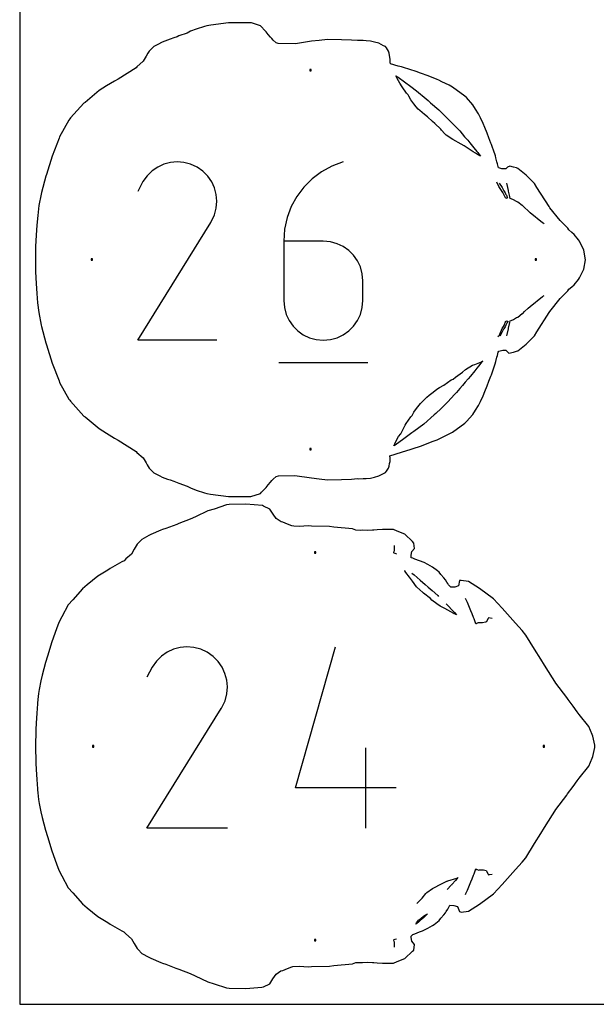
# Model space of a CAD drawing. Extents: x 0 to 90, y 0 to 90.
# Tile 1 of 8: x 0 to 24.2, y 0 to 41.2. Entities that reach past the tile are written whole.
import ezdxf

# ---------------------------------------------------------------- set-up
doc = ezdxf.new("R2010")
doc.units = 0

msp = doc.modelspace()

# ---------------------------------------------------------------- linework, layer by layer
at = {"layer": 'annotation', "color": 1}
for p, q in [((5.781093, 35.050284), (5.545548, 34.887859)), ((6.038549, 35.168945), (5.781093, 35.050284)), ((6.311611, 35.242203), (6.038549, 35.168945)), ((6.593973, 35.26842), (6.311611, 35.242203)), ((6.87933, 35.245959), (6.593973, 35.26842)), ((7.161376, 35.17318), (6.87933, 35.245959)), ((7.433806, 35.048446), (7.161376, 35.17318)), ((7.677465, 34.875424), (7.433806, 35.048446)), ((7.433806, 35.048446), (7.433806, 35.048446)), ((13.076007, 35.090493), (12.640099, 34.850511)), ((13.551043, 35.268603), (13.076007, 35.090493)), ((13.551043, 35.268603), (13.551043, 35.268603)), ((5.33822, 34.683307), (5.165414, 34.438266)), ((5.545548, 34.887859), (5.33822, 34.683307)), ((7.881191, 34.6678), (7.677465, 34.875424)), ((8.043171, 34.431935), (7.881191, 34.6678)), ((12.640099, 34.850511), (12.247794, 34.55467)), ((5.165414, 34.438266), (4.94766, 34.020552)), ((8.161595, 34.174194), (8.043171, 34.431935)), ((12.247794, 34.55467), (11.903567, 34.208982)), ((20.076557, 34.240203), (19.985003, 34.413057)), ((20.078512, 34.236258), (20.076557, 34.240203)), ((20.236094, 33.983026), (20.078512, 34.236258)), ((20.085144, 34.381515), (20.213069, 34.187247)), ((20.415207, 34.316177), (20.405119, 34.367948)), ((20.474333, 34.071005), (20.415207, 34.316177)), ((8.234651, 33.900939), (8.161595, 34.174194)), ((8.260527, 33.618534), (8.234651, 33.900939)), ((11.611893, 33.81946), (11.377245, 33.392117)), ((11.903567, 34.208982), (11.611893, 33.81946)), ((20.213069, 34.187247), (20.272045, 34.081421)), ((20.284507, 33.901166), (20.236094, 33.983026)), ((20.272045, 34.081421), (20.28768, 34.051724)), ((20.359371, 33.73693), (20.284507, 33.901166)), ((20.28768, 34.051724), (20.332621, 33.969061)), ((20.332621, 33.969061), (20.356688, 33.925087)), ((20.356688, 33.925087), (20.371742, 33.898339)), ((20.371742, 33.898339), (20.386715, 33.868142)), ((20.386715, 33.868142), (20.409581, 33.823691)), ((20.409581, 33.823691), (20.425306, 33.792878)), ((20.477291, 34.059485), (20.474333, 34.071005)), ((20.481836, 34.040867), (20.477291, 34.059485)), ((20.533728, 33.812751), (20.481836, 34.040867)), ((20.537546, 33.796378), (20.533728, 33.812751)), ((8.237412, 33.333343), (8.260527, 33.618534)), ((11.377245, 33.392117), (11.2041, 32.932964)), ((20.396322, 33.748634), (20.359371, 33.73693)), ((20.40276, 33.751154), (20.396322, 33.748634)), ((20.40958, 33.752119), (20.40276, 33.751154)), ((20.42425, 33.754335), (20.40958, 33.752119)), ((20.436024, 33.756879), (20.42425, 33.754335)), ((20.425306, 33.792878), (20.443963, 33.756729)), ((20.443963, 33.756729), (20.436024, 33.756879)), ((20.55028, 33.737713), (20.537546, 33.796378)), ((20.586096, 33.723508), (20.55028, 33.737713)), ((20.681776, 33.682092), (20.586096, 33.723508)), ((20.811121, 33.605004), (20.681776, 33.682092)), ((20.869529, 33.580107), (20.811121, 33.605004)), ((21.052878, 33.433611), (20.869529, 33.580107)), ((21.071433, 33.427934), (21.052878, 33.433611)), ((21.145801, 33.349785), (21.071433, 33.427934)), ((8.036962, 32.780054), (8.163494, 33.051729)), ((8.163494, 33.051729), (8.237412, 33.333343)), ((21.298083, 33.21124), (21.145801, 33.349785)), ((21.385831, 33.133101), (21.298083, 33.21124)), ((21.898811, 32.720179), (21.385831, 33.133101)), ((4.942977, 27.801207), (8.00746, 32.73463)), ((8.00746, 32.73463), (8.011123, 32.739164)), ((8.00746, 32.73463), (8.00746, 32.73463)), ((8.011123, 32.739164), (8.014637, 32.743735)), ((8.014637, 32.743735), (8.018022, 32.748384)), ((8.018022, 32.748384), (8.021304, 32.753149)), ((8.021304, 32.753149), (8.024505, 32.758067)), ((8.024505, 32.758067), (8.027648, 32.763179)), ((8.027648, 32.763179), (8.030757, 32.768521)), ((8.030757, 32.768521), (8.033854, 32.774134)), ((8.033854, 32.774134), (8.036962, 32.780054)), ((8.036962, 32.780054), (8.036962, 32.780054)), ((11.2041, 32.932964), (11.096931, 32.448015)), ((21.924031, 32.705248), (21.898811, 32.720179)), ((21.936764, 32.697897), (21.924031, 32.705248)), ((21.972956, 32.677841), (21.936764, 32.697897)), ((11.096931, 32.448015), (11.060214, 31.943283)), ((11.060214, 31.943283), (11.060214, 29.461352)), ((12.718425, 31.943283), (11.060214, 31.943283)), ((13.016658, 31.916668), (12.718425, 31.943283)), ((13.297285, 31.83991), (13.016658, 31.916668)), ((13.555639, 31.717637), (13.297285, 31.83991)), ((13.787051, 31.554478), (13.555639, 31.717637)), ((13.986855, 31.355063), (13.787051, 31.554478)), ((14.150383, 31.12402), (13.986855, 31.355063)), ((14.272967, 30.865978), (14.150383, 31.12402)), ((14.349941, 30.585566), (14.272967, 30.865978)), ((14.376636, 30.287413), (14.349941, 30.585566)), ((14.376636, 29.461352), (14.376636, 30.287413)), ((14.376636, 30.287413), (14.376636, 30.287413)), ((11.060214, 29.461352), (11.060214, 29.461352)), ((11.060214, 29.461352), (11.086986, 29.163054)), ((14.349941, 29.163054), (14.376636, 29.461352)), ((21.385854, 29.216524), (21.899151, 29.629713)), ((21.899151, 29.629713), (21.924033, 29.644426)), ((21.924033, 29.644426), (21.936603, 29.651702)), ((21.936603, 29.651702), (21.973028, 29.671882)), ((11.086986, 29.163054), (11.164152, 28.882255)), ((11.164152, 28.882255), (11.286987, 28.623652)), ((14.150383, 28.623652), (14.272967, 28.882255)), ((14.272967, 28.882255), (14.349941, 29.163054)), ((20.869689, 28.76962), (21.053084, 28.916171)), ((21.053084, 28.916171), (21.071595, 28.921843)), ((21.071595, 28.921843), (21.145874, 28.999888)), ((21.145874, 28.999888), (21.298171, 29.138446)), ((21.298171, 29.138446), (21.385854, 29.216524)), ((11.286987, 28.623652), (11.450765, 28.391944)), ((13.986855, 28.391944), (14.150383, 28.623652)), ((20.288619, 28.422281), (20.359191, 28.612489)), ((20.359191, 28.612489), (20.404122, 28.598757)), ((20.393297, 28.487747), (20.36728, 28.434741)), ((20.422227, 28.544911), (20.393297, 28.487747)), ((20.404122, 28.598757), (20.430053, 28.593271)), ((20.444448, 28.578658), (20.422227, 28.544911)), ((20.430053, 28.593271), (20.434607, 28.593923)), ((20.434607, 28.593923), (20.446318, 28.594027)), ((20.448937, 28.589777), (20.444448, 28.578658)), ((20.446318, 28.594027), (20.448937, 28.589777)), ((20.481909, 28.308977), (20.533906, 28.537676)), ((20.533906, 28.537676), (20.537646, 28.553385)), ((20.537646, 28.553385), (20.549879, 28.612662)), ((20.549879, 28.612662), (20.585227, 28.628273)), ((20.585227, 28.628273), (20.6819, 28.66757)), ((20.6819, 28.66757), (20.811286, 28.744749)), ((20.811286, 28.744749), (20.869689, 28.76962)), ((11.450765, 28.391944), (11.650762, 28.191829)), ((11.650762, 28.191829), (11.882252, 28.028006)), ((13.555639, 28.028006), (13.787051, 28.191829)), ((13.787051, 28.191829), (13.986855, 28.391944)), ((20.096046, 28.011771), (20.110989, 28.048256)), ((20.202757, 28.126183), (20.109461, 27.971662)), ((20.110989, 28.048256), (20.21651, 28.291024)), ((20.274415, 28.25802), (20.202757, 28.126183)), ((20.21651, 28.291024), (20.288619, 28.422281)), ((20.282066, 28.273535), (20.274415, 28.25802)), ((20.333517, 28.36741), (20.282066, 28.273535)), ((20.338868, 28.377445), (20.333517, 28.36741)), ((20.346498, 28.392817), (20.338868, 28.377445)), ((20.36728, 28.434741), (20.346498, 28.392817)), ((20.404677, 27.979339), (20.415258, 28.03354)), ((20.415258, 28.03354), (20.474386, 28.278697)), ((20.474386, 28.278697), (20.477318, 28.290299)), ((20.477318, 28.290299), (20.481909, 28.308977)), ((8.259399, 27.801207), (4.942977, 27.801207)), ((11.882252, 28.028006), (12.140509, 27.905172)), ((12.140509, 27.905172), (12.420808, 27.828027)), ((12.420808, 27.828027), (12.718425, 27.801267)), ((12.718425, 27.801267), (13.016658, 27.828027)), ((12.718425, 27.801267), (12.718425, 27.801267)), ((13.016658, 27.828027), (13.297285, 27.905172)), ((13.297285, 27.905172), (13.555639, 28.028006)), ((20.03313, 27.951136), (20.096046, 28.011771)), ((10.852528, 26.86785), (14.586195, 26.86785)), ((15.673015, 18.9159), (15.693483, 18.974271)), ((15.693483, 18.974271), (15.698322, 18.989722)), ((15.698322, 18.989722), (15.698597, 19.014458)), ((15.698597, 19.014458), (15.702714, 19.107776)), ((15.702714, 19.107776), (15.699438, 19.205931)), ((15.659388, 18.89339), (15.659437, 18.893523)), ((15.734674, 18.869656), (15.659388, 18.89339)), ((15.659437, 18.893523), (15.671808, 18.913329)), ((15.671808, 18.913329), (15.673015, 18.9159)), ((15.804214, 18.84778), (15.734674, 18.869656)), ((16.128629, 18.147887), (16.125472, 18.152287)), ((16.174449, 18.081423), (16.128629, 18.147887)), ((16.336472, 17.875585), (16.174449, 18.081423)), ((16.45169, 17.718589), (16.336472, 17.875585)), ((16.433822, 18.04342), (16.520262, 17.974149)), ((16.520262, 17.974149), (16.771378, 17.758892)), ((16.771378, 17.758892), (16.979372, 17.57799)), ((16.621797, 17.480418), (16.45169, 17.718589)), ((16.635908, 17.463469), (16.621797, 17.480418)), ((16.885291, 17.241695), (16.635908, 17.463469)), ((16.979372, 17.57799), (17.113859, 17.464899)), ((17.113859, 17.464899), (17.275023, 17.317496)), ((17.275023, 17.317496), (17.510671, 17.113771)), ((16.914656, 17.217809), (16.885291, 17.241695)), ((17.203281, 16.984473), (16.914656, 17.217809)), ((17.26313, 16.922324), (17.203281, 16.984473)), ((17.477822, 16.764835), (17.26313, 16.922324)), ((17.510671, 17.113771), (17.548472, 17.07564)), ((18.763616, 16.818249), (18.680548, 16.994207)), ((17.615576, 16.670015), (17.477822, 16.764835)), ((17.81287, 16.569728), (17.615576, 16.670015)), ((18.188231, 16.353949), (17.81287, 16.569728)), ((17.861169, 16.767255), (17.861361, 16.767069)), ((17.861361, 16.767069), (17.86541, 16.763821)), ((17.86541, 16.763821), (17.902037, 16.728011)), ((17.902037, 16.728011), (17.905491, 16.724308)), ((17.905491, 16.724308), (17.944838, 16.682506)), ((17.944838, 16.682506), (18.112578, 16.505994)), ((18.112578, 16.505994), (18.208502, 16.397912)), ((18.848995, 16.613323), (18.763616, 16.818249)), ((18.904465, 16.474862), (18.848995, 16.613323)), ((18.197719, 16.350532), (18.188231, 16.353949)), ((18.220175, 16.341397), (18.197719, 16.350532)), ((18.208502, 16.397912), (18.213058, 16.397302)), ((18.213058, 16.397302), (18.304312, 16.30353)), ((18.222213, 16.341705), (18.220175, 16.341397)), ((18.304312, 16.30353), (18.222213, 16.341705)), ((18.954116, 16.348664), (18.904465, 16.474862)), ((19.012335, 16.193413), (18.954116, 16.348664)), ((19.024008, 16.162452), (19.012335, 16.193413)), ((19.031848, 16.141121), (19.024008, 16.162452)), ((19.109841, 15.927919), (19.031848, 16.141121)), ((19.630108, 16.152961), (19.547305, 15.997841)), ((19.641992, 16.172415), (19.630108, 16.152961)), ((19.795468, 16.147974), (19.641992, 16.172415)), ((19.116074, 15.932234), (19.109841, 15.927919)), ((19.130759, 15.937282), (19.116074, 15.932234)), ((19.170124, 15.956872), (19.130759, 15.937282)), ((19.172083, 15.956343), (19.170124, 15.956872)), ((19.202304, 15.966185), (19.172083, 15.956343)), ((19.210582, 15.971493), (19.202304, 15.966185)), ((19.211497, 15.972341), (19.210582, 15.971493)), ((19.212853, 15.973419), (19.211497, 15.972341)), ((19.322833, 15.967701), (19.212853, 15.973419)), ((19.328865, 15.966972), (19.322833, 15.967701)), ((19.350661, 15.969814), (19.328865, 15.966972)), ((19.387493, 15.963735), (19.350661, 15.969814)), ((19.506615, 15.993588), (19.387493, 15.963735)), ((19.547305, 15.997841), (19.506615, 15.993588)), ((6.441307, 14.861285), (6.179439, 14.740591)), ((6.719049, 14.935799), (6.441307, 14.861285)), ((7.00625, 14.962465), (6.719049, 14.935799)), ((7.296497, 14.939619), (7.00625, 14.962465)), ((7.583377, 14.865593), (7.296497, 14.939619)), ((7.860476, 14.738721), (7.583377, 14.865593)), ((11.549034, 9.055874), (13.233282, 14.962651)), ((5.939857, 14.575382), (5.728976, 14.367324)), ((6.179439, 14.740591), (5.939857, 14.575382)), ((8.108311, 14.562734), (7.860476, 14.738721)), ((7.860476, 14.738721), (7.860476, 14.738721)), ((8.315528, 14.351551), (8.108311, 14.562734)), ((5.553208, 14.118083), (5.331722, 13.693211)), ((5.728976, 14.367324), (5.553208, 14.118083)), ((8.480285, 14.111644), (8.315528, 14.351551)), ((8.600738, 13.849486), (8.480285, 14.111644)), ((8.675046, 13.571548), (8.600738, 13.849486)), ((8.701365, 13.284303), (8.675046, 13.571548)), ((8.677854, 12.994225), (8.701365, 13.284303)), ((8.60267, 12.707784), (8.677854, 12.994225)), ((5.326959, 7.367277), (8.443961, 12.385251)), ((8.443961, 12.385251), (8.447688, 12.389862)), ((8.443961, 12.385251), (8.443961, 12.385251)), ((8.447688, 12.389862), (8.451261, 12.394512)), ((8.451261, 12.394512), (8.454705, 12.39924)), ((8.454705, 12.39924), (8.458043, 12.404087)), ((8.458043, 12.404087), (8.461299, 12.409089)), ((8.461299, 12.409089), (8.464496, 12.414288)), ((8.464496, 12.414288), (8.467658, 12.419723)), ((8.467658, 12.419723), (8.470807, 12.425431)), ((8.470807, 12.425431), (8.473969, 12.431453)), ((8.473969, 12.431453), (8.60267, 12.707784)), ((8.473969, 12.431453), (8.473969, 12.431453)), ((14.502184, 7.367339), (14.502184, 10.740598)), ((15.766323, 9.055874), (11.549034, 9.055874)), ((8.700219, 7.367277), (5.326959, 7.367277)), ((18.954194, 5.24898), (19.012051, 5.403344)), ((19.012051, 5.403344), (19.023968, 5.435212)), ((19.023968, 5.435212), (19.031826, 5.456645)), ((19.031826, 5.456645), (19.109946, 5.669525)), ((19.109946, 5.669525), (19.116147, 5.665371)), ((19.116147, 5.665371), (19.130131, 5.64986)), ((19.130131, 5.64986), (19.141643, 5.648385)), ((19.141643, 5.648385), (19.16001, 5.646697)), ((19.16001, 5.646697), (19.230498, 5.62215)), ((19.230498, 5.62215), (19.261664, 5.627136)), ((19.261664, 5.627136), (19.387206, 5.633736)), ((19.387206, 5.633736), (19.427096, 5.62956)), ((19.427096, 5.62956), (19.547128, 5.599681)), ((19.547128, 5.599681), (19.629937, 5.444507)), ((19.629937, 5.444507), (19.64183, 5.425037)), ((19.64183, 5.425037), (19.685253, 5.434175)), ((19.685253, 5.434175), (19.798987, 5.453391)), ((17.379104, 4.893005), (17.61531, 5.022126)), ((17.61531, 5.022126), (17.891783, 5.151485)), ((17.891783, 5.151485), (17.913044, 5.158677)), ((18.075025, 4.985533), (17.90677, 4.810816)), ((17.913044, 5.158677), (17.93615, 5.169805)), ((17.93615, 5.169805), (18.306362, 5.281864)), ((18.08121, 4.992084), (18.075025, 4.985533)), ((18.083058, 4.993872), (18.08121, 4.992084)), ((18.106191, 5.020656), (18.083058, 4.993872)), ((18.252513, 5.188483), (18.106191, 5.020656)), ((18.319759, 5.260337), (18.252513, 5.188483)), ((18.306362, 5.281864), (18.370589, 5.31453)), ((18.370589, 5.31453), (18.319759, 5.260337)), ((18.793173, 4.848326), (18.849246, 4.984627)), ((18.849246, 4.984627), (18.904513, 5.122611)), ((18.904513, 5.122611), (18.954194, 5.24898)), ((16.854884, 4.441202), (17.011056, 4.642369)), ((17.011056, 4.642369), (17.058209, 4.678099)), ((17.058209, 4.678099), (17.299545, 4.850637)), ((17.299545, 4.850637), (17.379104, 4.893005)), ((18.681081, 4.6032), (18.694686, 4.634323)), ((18.694686, 4.634323), (18.76357, 4.779105)), ((18.76357, 4.779105), (18.793173, 4.848326)), ((16.638909, 4.223118), (16.854884, 4.441202)), ((15.659923, 2.704453), (15.73476, 2.728023)), ((15.660094, 2.704199), (15.659923, 2.704453)), ((15.665549, 2.695433), (15.660094, 2.704199)), ((15.671879, 2.684789), (15.665549, 2.695433)), ((15.672695, 2.682164), (15.671879, 2.684789)), ((15.693311, 2.623651), (15.672695, 2.682164)), ((15.698266, 2.608076), (15.693311, 2.623651)), ((15.702408, 2.516719), (15.698266, 2.608076)), ((15.699434, 2.391498), (15.702743, 2.489923)), ((15.702743, 2.489923), (15.702408, 2.516719)), ((15.73476, 2.728023), (15.783746, 2.743416))]:
    msp.add_line(p, q, dxfattribs=at)
at = {"layer": 'boundary', "color": 5}
for p, q in [((7.399531, 40.8206), (7.159938, 40.730857)), ((7.739763, 40.934626), (7.399531, 40.8206)), ((7.838052, 40.963446), (7.739763, 40.934626)), ((8.000689, 40.991021), (7.838052, 40.963446)), ((8.749457, 41.087855), (8.000689, 40.991021)), ((9.600594, 41.093474), (8.749457, 41.087855)), ((9.706194, 41.08664), (9.600594, 41.093474)), ((10.089325, 40.967476), (9.706194, 41.08664)), ((10.135427, 40.916944), (10.089325, 40.967476)), ((10.249539, 40.785453), (10.135427, 40.916944)), ((6.301229, 40.397193), (6.187544, 40.361217)), ((6.454435, 40.456557), (6.301229, 40.397193)), ((6.593288, 40.505989), (6.454435, 40.456557)), ((6.668269, 40.536824), (6.593288, 40.505989)), ((7.00961, 40.657624), (6.668269, 40.536824)), ((7.159938, 40.730857), (7.00961, 40.657624)), ((10.319301, 40.709457), (10.249539, 40.785453)), ((10.412265, 40.603086), (10.319301, 40.709457)), ((10.509722, 40.492162), (10.412265, 40.603086)), ((10.56082, 40.427288), (10.509722, 40.492162)), ((10.624076, 40.362747), (10.56082, 40.427288)), ((5.533032, 40.005809), (5.420938, 39.89944)), ((5.623008, 40.101926), (5.533032, 40.005809)), ((5.780454, 40.178463), (5.623008, 40.101926)), ((5.973367, 40.279267), (5.780454, 40.178463)), ((6.187544, 40.361217), (5.973367, 40.279267)), ((10.742708, 40.255435), (10.624076, 40.362747)), ((10.835088, 40.225487), (10.742708, 40.255435)), ((11.549573, 40.210631), (10.835088, 40.225487)), ((12.227126, 40.312122), (11.549573, 40.210631)), ((12.547614, 40.351787), (12.227126, 40.312122)), ((12.900074, 40.387442), (12.547614, 40.351787)), ((13.481904, 40.376546), (12.900074, 40.387442)), ((13.906276, 40.361187), (13.481904, 40.376546)), ((14.150293, 40.344315), (13.906276, 40.361187)), ((14.20441, 40.346802), (14.150293, 40.344315)), ((14.382439, 40.342111), (14.20441, 40.346802)), ((14.517207, 40.336117), (14.382439, 40.342111)), ((14.69852, 40.318726), (14.517207, 40.336117)), ((14.862724, 40.279923), (14.69852, 40.318726)), ((15.047392, 40.233039), (14.862724, 40.279923)), ((15.235358, 40.127305), (15.047392, 40.233039)), ((15.323191, 40.089488), (15.235358, 40.127305)), ((15.36964, 40.034741), (15.323191, 40.089488)), ((15.450688, 39.902475), (15.36964, 40.034741)), ((5.254434, 39.619699), (5.166442, 39.476737)), ((5.295451, 39.687258), (5.254434, 39.619699)), ((5.373796, 39.814623), (5.295451, 39.687258)), ((5.420938, 39.89944), (5.373796, 39.814623)), ((15.475843, 39.82099), (15.450688, 39.902475)), ((15.498915, 39.714188), (15.475843, 39.82099)), ((15.507667, 39.643534), (15.498915, 39.714188)), ((15.522617, 39.558547), (15.507667, 39.643534)), ((4.872867, 39.205458), (4.123013, 38.727233)), ((4.908267, 39.244269), (4.872867, 39.205458)), ((5.166442, 39.476737), (4.908267, 39.244269)), ((15.52191, 39.439967), (15.522617, 39.558547)), ((15.540113, 39.366968), (15.52191, 39.439967)), ((15.85632, 39.276765), (15.540113, 39.366968)), ((15.991662, 39.238157), (15.85632, 39.276765)), ((16.081289, 39.211981), (15.991662, 39.238157)), ((16.604479, 39.043156), (16.081289, 39.211981)), ((16.795042, 38.979589), (16.604479, 39.043156)), ((17.108742, 38.861487), (16.795042, 38.979589)), ((17.490944, 38.712784), (17.108742, 38.861487)), ((3.643747, 38.442275), (3.325447, 38.24713)), ((3.971812, 38.648856), (3.643747, 38.442275)), ((4.123013, 38.727233), (3.971812, 38.648856)), ((17.560807, 38.679877), (17.490944, 38.712784)), ((17.677916, 38.622337), (17.560807, 38.679877)), ((17.989183, 38.470207), (17.677916, 38.622337)), ((18.134184, 38.394472), (17.989183, 38.470207)), ((18.6495, 38.017714), (18.134184, 38.394472)), ((3.325447, 38.24713), (2.737203, 37.758035)), ((18.716088, 37.955657), (18.6495, 38.017714)), ((18.981984, 37.653187), (18.716088, 37.955657)), ((2.694137, 37.724003), (2.134799, 37.107189)), ((2.737203, 37.758035), (2.694137, 37.724003)), ((19.093978, 37.470682), (18.981984, 37.653187)), ((2.134799, 37.107189), (2.094045, 37.063677)), ((19.219495, 37.276325), (19.093978, 37.470682)), ((19.300219, 37.11449), (19.219495, 37.276325)), ((19.412199, 36.876), (19.300219, 37.11449)), ((2.062928, 37.012789), (1.674401, 36.316866)), ((2.094045, 37.063677), (2.062928, 37.012789)), ((19.484767, 36.70024), (19.412199, 36.876)), ((19.577597, 36.464288), (19.484767, 36.70024)), ((1.674401, 36.316866), (1.647393, 36.253159)), ((19.652421, 36.270255), (19.577597, 36.464288)), ((1.647393, 36.253159), (1.36514, 35.508968)), ((19.734975, 36.048851), (19.652421, 36.270255)), ((19.758128, 35.992427), (19.734975, 36.048851)), ((19.807131, 35.871342), (19.758128, 35.992427)), ((19.847662, 35.751078), (19.807131, 35.871342)), ((1.36514, 35.508968), (1.120282, 34.737739)), ((19.926194, 35.517006), (19.847662, 35.751078)), ((19.947652, 35.441732), (19.926194, 35.517006)), ((19.995003, 35.265415), (19.947652, 35.441732)), ((20.016188, 35.185832), (19.995003, 35.265415)), ((20.054362, 35.01615), (20.016188, 35.185832)), ((20.439746, 35.039253), (20.367403, 34.970774)), ((20.536425, 35.08572), (20.439746, 35.039253)), ((20.691709, 35.042839), (20.536425, 35.08572)), ((20.815539, 35.009875), (20.691709, 35.042839)), ((1.097412, 34.665739), (0.91503, 33.98018)), ((1.120282, 34.737739), (1.097412, 34.665739)), ((20.11852, 34.998653), (20.054362, 35.01615)), ((20.203607, 34.973849), (20.11852, 34.998653)), ((20.367403, 34.970774), (20.203607, 34.973849)), ((20.86577, 34.992194), (20.815539, 35.009875)), ((21.078857, 34.826637), (20.86577, 34.992194)), ((21.214399, 34.714348), (21.078857, 34.826637)), ((21.564678, 34.361659), (21.214399, 34.714348)), ((21.670137, 34.199605), (21.564678, 34.361659)), ((0.899229, 33.916902), (0.806913, 33.435873)), ((0.91503, 33.98018), (0.899229, 33.916902)), ((22.175953, 33.395264), (21.670137, 34.199605)), ((0.806913, 33.435873), (0.756175, 33.018364)), ((22.214862, 33.336493), (22.175953, 33.395264)), ((0.756175, 33.018364), (0.719588, 32.621278)), ((22.638556, 32.80582), (22.214862, 33.336493)), ((0.719588, 32.621278), (0.691753, 32.201031)), ((22.957196, 32.488751), (22.638556, 32.80582)), ((0.691753, 32.201031), (0.669435, 31.718316)), ((23.009088, 32.415394), (22.957196, 32.488751)), ((23.125461, 32.313385), (23.009088, 32.415394)), ((23.226468, 32.230796), (23.125461, 32.313385)), ((23.409486, 32.00334), (23.226468, 32.230796)), ((23.44943, 31.940033), (23.409486, 32.00334)), ((23.629232, 31.575383), (23.44943, 31.940033)), ((0.669435, 31.718316), (0.65916, 31.202565)), ((23.702064, 31.166901), (23.629232, 31.575383)), ((0.65916, 31.202565), (0.65916, 31.14714)), ((0.65916, 31.14714), (0.66834, 30.659092)), ((23.62926, 30.774335), (23.702064, 31.166901)), ((0.66834, 30.659092), (0.690031, 30.175603)), ((23.449475, 30.409677), (23.62926, 30.774335)), ((0.690031, 30.175603), (0.716808, 29.756613)), ((23.125605, 30.036375), (23.226551, 30.118922)), ((23.226551, 30.118922), (23.409546, 30.346374)), ((23.409546, 30.346374), (23.449475, 30.409677)), ((0.716808, 29.756613), (0.751837, 29.363465)), ((22.638614, 29.543872), (22.957236, 29.860895)), ((22.957236, 29.860895), (23.009162, 29.934298)), ((23.009162, 29.934298), (23.125605, 30.036375)), ((0.751837, 29.363465), (0.798307, 28.957432)), ((22.202135, 28.997816), (22.638614, 29.543872)), ((0.798307, 28.957432), (0.899218, 28.43278)), ((21.670181, 28.150071), (22.175701, 28.953974)), ((22.175701, 28.953974), (22.202135, 28.997816)), ((0.899218, 28.43278), (0.915019, 28.369497)), ((0.915019, 28.369497), (1.097396, 27.683942)), ((21.564724, 27.988014), (21.670181, 28.150071)), ((1.097396, 27.683942), (1.120263, 27.611951)), ((21.078927, 27.523051), (21.214487, 27.635356)), ((21.214487, 27.635356), (21.564724, 27.988014)), ((1.120263, 27.611951), (1.365126, 26.840703)), ((20.016273, 27.164164), (20.045491, 27.294737)), ((20.045491, 27.294737), (20.074017, 27.339125)), ((20.074017, 27.339125), (20.177969, 27.367849)), ((20.177969, 27.367849), (20.23688, 27.377495)), ((20.23688, 27.377495), (20.367237, 27.3789)), ((20.367237, 27.3789), (20.439535, 27.310508)), ((20.439535, 27.310508), (20.496772, 27.254976)), ((20.496772, 27.254976), (20.692076, 27.306906)), ((20.692076, 27.306906), (20.815629, 27.339761)), ((20.815629, 27.339761), (20.86572, 27.35739)), ((20.86572, 27.35739), (21.078927, 27.523051)), ((1.365126, 26.840703), (1.647383, 26.096492)), ((19.847766, 26.598908), (19.919857, 26.810723)), ((19.919857, 26.810723), (19.947605, 26.907727)), ((19.947605, 26.907727), (19.995012, 27.084278)), ((19.995012, 27.084278), (20.016273, 27.164164)), ((19.758236, 26.357469), (19.804091, 26.469704)), ((19.804091, 26.469704), (19.847766, 26.598908)), ((1.647383, 26.096492), (1.674384, 26.0328)), ((1.674384, 26.0328), (2.062903, 25.336877)), ((19.577627, 25.885421), (19.652616, 26.079883)), ((19.652616, 26.079883), (19.735028, 26.300921)), ((19.735028, 26.300921), (19.758236, 26.357469)), ((19.412231, 25.473712), (19.485004, 25.649991)), ((19.485004, 25.649991), (19.577627, 25.885421)), ((2.062903, 25.336877), (2.094018, 25.285991)), ((2.094018, 25.285991), (2.134771, 25.24248)), ((2.134771, 25.24248), (2.694101, 24.625661)), ((19.219519, 25.073357), (19.300533, 25.235794)), ((19.300533, 25.235794), (19.412231, 25.473712)), ((18.982008, 24.696478), (19.09351, 24.878209)), ((19.09351, 24.878209), (19.219519, 25.073357)), ((2.694101, 24.625661), (2.737153, 24.591641)), ((2.737153, 24.591641), (3.325408, 24.102528)), ((18.134221, 23.955176), (18.650712, 24.332832)), ((18.650712, 24.332832), (18.715263, 24.392996)), ((18.715263, 24.392996), (18.982008, 24.696478)), ((3.325408, 24.102528), (3.643707, 23.907382)), ((3.643707, 23.907382), (3.971767, 23.700802)), ((17.678991, 23.727817), (18.134221, 23.955176)), ((3.971767, 23.700802), (4.122969, 23.622424)), ((4.122969, 23.622424), (4.872805, 23.144222)), ((16.795085, 23.370055), (17.325816, 23.574166)), ((17.325816, 23.574166), (17.49098, 23.636862)), ((17.49098, 23.636862), (17.678991, 23.727817)), ((4.872805, 23.144222), (4.908213, 23.105408)), ((4.908213, 23.105408), (5.166345, 22.873013)), ((15.509488, 22.956914), (15.9922, 23.111634)), ((15.9922, 23.111634), (16.081305, 23.137651)), ((16.081305, 23.137651), (16.135162, 23.155417)), ((16.135162, 23.155417), (16.795085, 23.370055)), ((5.166345, 22.873013), (5.254349, 22.730065)), ((5.254349, 22.730065), (5.295365, 22.662519)), ((15.498954, 22.63566), (15.513811, 22.721283)), ((15.522728, 22.860402), (15.509488, 22.956914)), ((15.513811, 22.721283), (15.522635, 22.791357)), ((15.522635, 22.791357), (15.522728, 22.860402)), ((5.295365, 22.662519), (5.341641, 22.579947)), ((5.341641, 22.579947), (5.420838, 22.450319)), ((5.420838, 22.450319), (5.517449, 22.348708)), ((5.517449, 22.348708), (5.622891, 22.247787)), ((15.235491, 22.222418), (15.3233, 22.260235)), ((15.3233, 22.260235), (15.369741, 22.315001)), ((15.369741, 22.315001), (15.450765, 22.447331)), ((15.450765, 22.447331), (15.475901, 22.528831)), ((15.475901, 22.528831), (15.498954, 22.63566)), ((5.622891, 22.247787), (5.871189, 22.120327)), ((5.871189, 22.120327), (5.973249, 22.070414)), ((5.973249, 22.070414), (6.187446, 21.988451)), ((6.187446, 21.988451), (6.301123, 21.952475)), ((6.301123, 21.952475), (6.454297, 21.893123)), ((6.454297, 21.893123), (6.593187, 21.843679)), ((10.412381, 21.746693), (10.509825, 21.857574)), ((10.509825, 21.857574), (10.56095, 21.922472)), ((10.56095, 21.922472), (10.624254, 21.987034)), ((10.624254, 21.987034), (10.742869, 22.094261)), ((10.742869, 22.094261), (10.835291, 22.124195)), ((10.835291, 22.124195), (11.532596, 22.140846)), ((11.532596, 22.140846), (12.227063, 22.037516)), ((12.227063, 22.037516), (12.547594, 21.997846)), ((12.547594, 21.997846), (12.900062, 21.962189)), ((12.900062, 21.962189), (13.481974, 21.973087)), ((13.481974, 21.973087), (13.900802, 21.988076)), ((13.900802, 21.988076), (14.150465, 22.005326)), ((14.150465, 22.005326), (14.204622, 22.002835)), ((14.204622, 22.002835), (14.382567, 22.007528)), ((14.382567, 22.007528), (14.517422, 22.013532)), ((14.517422, 22.013532), (14.698658, 22.030926)), ((14.698658, 22.030926), (14.862827, 22.069726)), ((14.862827, 22.069726), (15.047521, 22.11664)), ((15.047521, 22.11664), (15.235491, 22.222418)), ((6.593187, 21.843679), (6.668207, 21.812829)), ((6.668207, 21.812829), (7.009544, 21.692034)), ((7.009544, 21.692034), (7.159951, 21.618763)), ((7.159951, 21.618763), (7.399461, 21.529053)), ((7.399461, 21.529053), (7.739815, 21.414984)), ((10.135573, 21.432813), (10.249656, 21.56431)), ((10.249656, 21.56431), (10.319432, 21.640326)), ((10.319432, 21.640326), (10.412381, 21.746693)), ((7.739815, 21.414984), (7.838001, 21.386194)), ((7.838001, 21.386194), (8.000506, 21.35864)), ((8.000506, 21.35864), (8.749482, 21.261776)), ((8.749482, 21.261776), (9.600438, 21.256167)), ((9.600438, 21.256167), (9.688567, 21.257017)), ((9.688567, 21.257017), (10.08944, 21.382237)), ((10.08944, 21.382237), (10.135573, 21.432813)), ((7.878825, 20.662132), (7.358699, 20.409592)), ((8.141875, 20.733983), (7.878825, 20.662132)), ((8.660147, 20.914046), (8.141875, 20.733983)), ((8.772162, 20.926286), (8.660147, 20.914046)), ((9.479356, 20.938667), (8.772162, 20.926286)), ((10.16524, 20.882415), (9.479356, 20.938667)), ((10.21482, 20.859993), (10.16524, 20.882415)), ((10.480554, 20.725221), (10.21482, 20.859993)), ((10.624513, 20.518662), (10.480554, 20.725221)), ((7.146527, 20.314399), (6.664265, 20.126197)), ((7.358699, 20.409592), (7.146527, 20.314399)), ((10.748281, 20.340948), (10.624513, 20.518662)), ((10.958627, 20.190714), (10.748281, 20.340948)), ((5.919447, 19.843693), (5.497735, 19.660807)), ((5.987764, 19.869633), (5.919447, 19.843693)), ((6.128906, 19.92089), (5.987764, 19.869633)), ((6.585267, 20.089775), (6.128906, 19.92089)), ((6.664265, 20.126197), (6.585267, 20.089775)), ((11.027418, 20.178352), (10.958627, 20.190714)), ((11.215396, 20.095555), (11.027418, 20.178352)), ((11.397554, 20.032329), (11.215396, 20.095555)), ((11.487817, 20.015672), (11.397554, 20.032329)), ((11.707286, 19.99679), (11.487817, 20.015672)), ((12.105732, 20.027209), (11.707286, 19.99679)), ((12.22266, 20.01825), (12.105732, 20.027209)), ((12.975856, 20.000117), (12.22266, 20.01825)), ((13.164948, 19.979244), (12.975856, 20.000117)), ((13.941481, 19.90278), (13.164948, 19.979244)), ((14.078275, 19.842519), (13.941481, 19.90278)), ((14.27264, 19.841481), (14.078275, 19.842519)), ((14.365642, 19.849072), (14.27264, 19.841481)), ((14.58744, 19.829271), (14.365642, 19.849072)), ((14.779518, 19.845843), (14.58744, 19.829271)), ((14.836861, 19.843595), (14.779518, 19.845843)), ((14.97077, 19.856614), (14.836861, 19.843595)), ((15.201893, 19.876369), (14.97077, 19.856614)), ((15.475382, 19.87479), (15.201893, 19.876369)), ((15.655914, 19.870548), (15.475382, 19.87479)), ((15.818402, 19.8067), (15.655914, 19.870548)), ((16.130093, 19.675895), (15.818402, 19.8067)), ((5.071887, 19.416048), (4.915168, 19.261127)), ((5.117847, 19.46399), (5.071887, 19.416048)), ((5.414125, 19.618698), (5.117847, 19.46399)), ((5.497735, 19.660807), (5.414125, 19.618698)), ((16.455425, 19.369473), (16.130093, 19.675895)), ((4.800459, 19.055447), (4.685009, 18.849998)), ((4.915168, 19.261127), (4.800459, 19.055447)), ((16.430121, 18.948796), (16.537472, 19.084524)), ((16.507994, 19.308517), (16.455425, 19.369473)), ((16.537472, 19.084524), (16.507994, 19.308517)), ((4.374162, 18.568961), (4.280275, 18.518981)), ((4.451183, 18.645544), (4.374162, 18.568961)), ((4.685009, 18.849998), (4.451183, 18.645544)), ((16.399478, 18.694254), (16.402833, 18.803692)), ((16.468693, 18.671894), (16.399478, 18.694254)), ((16.402833, 18.803692), (16.430121, 18.948796)), ((16.550161, 18.640999), (16.468693, 18.671894)), ((16.754833, 18.563377), (16.550161, 18.640999)), ((16.947439, 18.489887), (16.754833, 18.563377)), ((3.689935, 18.176358), (3.279232, 17.924442)), ((3.789337, 18.247012), (3.689935, 18.176358)), ((4.280275, 18.518981), (3.789337, 18.247012)), ((17.09952, 18.412344), (16.947439, 18.489887)), ((17.297104, 18.302602), (17.09952, 18.412344)), ((17.497678, 18.147003), (17.297104, 18.302602)), ((17.575061, 18.08473), (17.497678, 18.147003)), ((3.279232, 17.924442), (2.828933, 17.556043)), ((17.649003, 17.996027), (17.575061, 18.08473)), ((17.772898, 17.85438), (17.649003, 17.996027)), ((17.831359, 17.767144), (17.772898, 17.85438)), ((17.887746, 17.678373), (17.831359, 17.767144)), ((18.426104, 17.744383), (18.386657, 17.524879)), ((18.489671, 17.735755), (18.426104, 17.744383)), ((18.807004, 17.695095), (18.489671, 17.735755)), ((2.638051, 17.395391), (2.221379, 16.929297)), ((2.828933, 17.556043), (2.638051, 17.395391)), ((17.930001, 17.611048), (17.887746, 17.678373)), ((17.95711, 17.56444), (17.930001, 17.611048)), ((18.066735, 17.456797), (17.95711, 17.56444)), ((18.232712, 17.461913), (18.066735, 17.456797)), ((18.386657, 17.524879), (18.232712, 17.461913)), ((19.264383, 17.404717), (18.807004, 17.695095)), ((19.852923, 16.974815), (19.264383, 17.404717)), ((2.221379, 16.929297), (2.036437, 16.725781)), ((20.211826, 16.582446), (19.852923, 16.974815)), ((2.036437, 16.725781), (1.771127, 16.215141)), ((20.769116, 15.959841), (20.211826, 16.582446)), ((1.771127, 16.215141), (1.639035, 15.978804)), ((1.540505, 15.71904), (1.352631, 15.167735)), ((1.639035, 15.978804), (1.540505, 15.71904)), ((21.046643, 15.64708), (20.769116, 15.959841)), ((21.200613, 15.459282), (21.046643, 15.64708)), ((21.5633, 14.870782), (21.200613, 15.459282)), ((1.352631, 15.167735), (1.171084, 14.578872)), ((21.828413, 14.449474), (21.5633, 14.870782)), ((1.171084, 14.578872), (1.084479, 14.306177)), ((21.983225, 14.198121), (21.828413, 14.449474)), ((1.084479, 14.306177), (0.944909, 13.782439)), ((22.324896, 13.667436), (21.983225, 14.198121)), ((0.944909, 13.782439), (0.880606, 13.540669)), ((22.421422, 13.514206), (22.324896, 13.667436)), ((0.880606, 13.540669), (0.818951, 13.18467)), ((22.460964, 13.448163), (22.421422, 13.514206)), ((22.918792, 12.84466), (22.460964, 13.448163)), ((0.772688, 12.889934), (0.751363, 12.619378)), ((0.786998, 13.017792), (0.772688, 12.889934)), ((0.818951, 13.18467), (0.786998, 13.017792)), ((22.971324, 12.761886), (22.918792, 12.84466)), ((0.751363, 12.619378), (0.731632, 12.347039)), ((23.179144, 12.48326), (22.971324, 12.761886)), ((23.358008, 12.239763), (23.179144, 12.48326)), ((0.721149, 12.226997), (0.702561, 11.930021)), ((0.731632, 12.347039), (0.721149, 12.226997)), ((23.401665, 12.184759), (23.358008, 12.239763)), ((23.440158, 12.132409), (23.401665, 12.184759)), ((23.846518, 11.6285), (23.440158, 12.132409)), ((0.694698, 11.805082), (0.676618, 11.458401)), ((0.702561, 11.930021), (0.694698, 11.805082)), ((23.983979, 11.292011), (23.846518, 11.6285)), ((0.670395, 11.318186), (0.661457, 10.945642)), ((0.676618, 11.458401), (0.670395, 11.318186)), ((24.015649, 11.227436), (23.983979, 11.292011)), ((24.090054, 10.845883), (24.015649, 11.227436)), ((0.661457, 10.945642), (0.65875, 10.798746)), ((0.65875, 10.798746), (0.661456, 10.651853)), ((24.015675, 10.370066), (24.090058, 10.751623)), ((24.090058, 10.751623), (24.090054, 10.845883)), ((0.661456, 10.651853), (0.670392, 10.279316)), ((23.846562, 9.968994), (23.984014, 10.3055)), ((23.984014, 10.3055), (24.015675, 10.370066)), ((0.670392, 10.279316), (0.676614, 10.139108)), ((0.676614, 10.139108), (0.694693, 9.792428)), ((23.440205, 9.465069), (23.846562, 9.968994)), ((0.694693, 9.792428), (0.702554, 9.667494)), ((0.702554, 9.667494), (0.721142, 9.370523)), ((0.721142, 9.370523), (0.731624, 9.250484)), ((0.731624, 9.250484), (0.751355, 8.978142)), ((22.952262, 8.804932), (23.179213, 9.114251)), ((23.179213, 9.114251), (23.358052, 9.357707)), ((23.358052, 9.357707), (23.401709, 9.412713)), ((23.401709, 9.412713), (23.440205, 9.465069)), ((0.751355, 8.978142), (0.765494, 8.851631)), ((0.765494, 8.851631), (0.786987, 8.579712)), ((22.460997, 8.149298), (22.918825, 8.752808)), ((22.918825, 8.752808), (22.952262, 8.804932)), ((0.786987, 8.579712), (0.818939, 8.412827)), ((0.818939, 8.412827), (0.880594, 8.056807)), ((0.880594, 8.056807), (0.944895, 7.815039)), ((21.983265, 7.399356), (22.324977, 7.930105)), ((22.324977, 7.930105), (22.421469, 8.083281)), ((22.421469, 8.083281), (22.460997, 8.149298)), ((0.944895, 7.815039), (1.084464, 7.291293)), ((1.084464, 7.291293), (1.171068, 7.018601)), ((1.171068, 7.018601), (1.352617, 6.429726)), ((21.563326, 6.726673), (21.828452, 7.148005)), ((21.828452, 7.148005), (21.983265, 7.399356)), ((21.200675, 6.138226), (21.563326, 6.726673)), ((1.352617, 6.429726), (1.540489, 5.878417)), ((1.540489, 5.878417), (1.639018, 5.618654)), ((20.769138, 5.637619), (21.046661, 5.950374)), ((21.046661, 5.950374), (21.200675, 6.138226)), ((1.639018, 5.618654), (1.771106, 5.382318)), ((1.771106, 5.382318), (2.036412, 4.871674)), ((20.211843, 5.015007), (20.769138, 5.637619)), ((19.852813, 4.622495), (20.211843, 5.015007)), ((2.036412, 4.871674), (2.221348, 4.66816)), ((2.221348, 4.66816), (2.638017, 4.202061)), ((19.264397, 4.192726), (19.852813, 4.622495)), ((2.638017, 4.202061), (2.828897, 4.041407)), ((17.957031, 4.033122), (18.021903, 4.154111)), ((18.021903, 4.154111), (18.188839, 4.135859)), ((18.188839, 4.135859), (18.339417, 4.090278)), ((18.806877, 3.902293), (19.264397, 4.192726)), ((2.828897, 4.041407), (3.279187, 3.673007)), ((17.649176, 3.601578), (17.772996, 3.743159)), ((17.772996, 3.743159), (17.831765, 3.830996)), ((17.831765, 3.830996), (17.867095, 3.884377)), ((17.867095, 3.884377), (17.930069, 3.986473)), ((17.930069, 3.986473), (17.957031, 4.033122)), ((18.339417, 4.090278), (18.419813, 3.884295)), ((18.419813, 3.884295), (18.489409, 3.861678)), ((18.489409, 3.861678), (18.806877, 3.902293)), ((3.279187, 3.673007), (3.689874, 3.421097)), ((3.689874, 3.421097), (3.789279, 3.350439)), ((3.789279, 3.350439), (4.280222, 3.078473)), ((17.29725, 3.294916), (17.359373, 3.344587)), ((17.359373, 3.344587), (17.575198, 3.512819)), ((17.575198, 3.512819), (17.649176, 3.601578)), ((4.280222, 3.078473), (4.363186, 3.038799)), ((4.363186, 3.038799), (4.451105, 2.951945)), ((4.451105, 2.951945), (4.684933, 2.747521)), ((16.401964, 2.858661), (16.468623, 2.925419)), ((16.468623, 2.925419), (16.549713, 2.956325)), ((16.549713, 2.956325), (16.754038, 3.033793)), ((16.754038, 3.033793), (16.876431, 3.07892)), ((16.876431, 3.07892), (16.930348, 3.098803)), ((16.930348, 3.098803), (17.099395, 3.185007)), ((17.099395, 3.185007), (17.29725, 3.294916)), ((4.684933, 2.747521), (4.800387, 2.542108)), ((4.800387, 2.542108), (4.915084, 2.336407)), ((16.402814, 2.793995), (16.401964, 2.858661)), ((16.430036, 2.648796), (16.402814, 2.793995)), ((16.540175, 2.508722), (16.430036, 2.648796)), ((16.50549, 2.272215), (16.540175, 2.508722)), ((4.915084, 2.336407), (4.961014, 2.288658)), ((4.961014, 2.288658), (5.117763, 2.133493)), ((5.117763, 2.133493), (5.414041, 1.978766)), ((16.13024, 1.92161), (16.455684, 2.228218)), ((16.455684, 2.228218), (16.50549, 2.272215)), ((5.414041, 1.978766), (5.497655, 1.93665)), ((5.497655, 1.93665), (5.919434, 1.753731)), ((5.919434, 1.753731), (5.987753, 1.727788)), ((5.987753, 1.727788), (6.128898, 1.67653)), ((6.128898, 1.67653), (6.536207, 1.519739)), ((13.165005, 1.618181), (13.941558, 1.694655)), ((13.941558, 1.694655), (14.078281, 1.754891)), ((14.078281, 1.754891), (14.272522, 1.755935)), ((14.272522, 1.755935), (14.365436, 1.748345)), ((14.365436, 1.748345), (14.587253, 1.768155)), ((14.587253, 1.768155), (14.779284, 1.751583)), ((14.779284, 1.751583), (14.836707, 1.753836)), ((14.836707, 1.753836), (14.970814, 1.740795)), ((14.970814, 1.740795), (15.20176, 1.721051)), ((15.20176, 1.721051), (15.475205, 1.722628)), ((15.475205, 1.722628), (15.65593, 1.726873)), ((15.65593, 1.726873), (15.81845, 1.790745)), ((15.81845, 1.790745), (16.13024, 1.92161)), ((6.536207, 1.519739), (6.664057, 1.471324)), ((6.664057, 1.471324), (7.146517, 1.283075)), ((7.146517, 1.283075), (7.356088, 1.189046)), ((10.611456, 1.060242), (10.748396, 1.25659)), ((10.748396, 1.25659), (10.939705, 1.395955)), ((10.939705, 1.395955), (11.027574, 1.419138)), ((11.027574, 1.419138), (11.215543, 1.501912)), ((11.215543, 1.501912), (11.397636, 1.565099)), ((11.397636, 1.565099), (11.447235, 1.578643)), ((11.447235, 1.578643), (11.707365, 1.60063)), ((11.707365, 1.60063), (12.105739, 1.57021)), ((12.105739, 1.57021), (12.222693, 1.57917)), ((12.222693, 1.57917), (12.975912, 1.597305)), ((12.975912, 1.597305), (13.165005, 1.618181)), ((7.356088, 1.189046), (7.87884, 0.935258)), ((7.87884, 0.935258), (8.14259, 0.863208)), ((8.14259, 0.863208), (8.660145, 0.683372)), ((10.214782, 0.737405), (10.474682, 0.863831)), ((10.474682, 0.863831), (10.611456, 1.060242)), ((8.660145, 0.683372), (8.772155, 0.671133)), ((8.772155, 0.671133), (9.479369, 0.65875)), ((9.479369, 0.65875), (10.149616, 0.712773)), ((10.149616, 0.712773), (10.214782, 0.737405))]:
    msp.add_line(p, q, dxfattribs=at)
at = {"layer": 'frame', "color": 5}
for p, q in [((0, 90), (0, 0)), ((0, 0), (90, 0))]:
    msp.add_line(p, q, dxfattribs=at)
at = {"layer": 'hole', "color": 5}
for p, q in [((12.209838, 39.138318), (12.152688, 39.138318)), ((12.152688, 39.138318), (12.152688, 39.081168)), ((12.152688, 39.081168), (12.209838, 39.081168)), ((12.209838, 39.081168), (12.209838, 39.138318)), ((15.807447, 38.760816), (15.753367, 38.871837)), ((15.753367, 38.871837), (15.849641, 38.80507)), ((15.924595, 38.561252), (15.807447, 38.760816)), ((15.849641, 38.80507), (16.121599, 38.618202)), ((16.026554, 38.400399), (15.924595, 38.561252)), ((16.201751, 38.146001), (16.026554, 38.400399)), ((16.121599, 38.618202), (16.384371, 38.418539)), ((16.384371, 38.418539), (16.620247, 38.237046)), ((16.267, 38.071075), (16.201751, 38.146001)), ((16.300635, 38.02061), (16.267, 38.071075)), ((16.388749, 37.868124), (16.300635, 38.02061)), ((16.620247, 38.237046), (17.028069, 37.900139)), ((16.505627, 37.700327), (16.388749, 37.868124)), ((16.61354, 37.563298), (16.505627, 37.700327)), ((16.699704, 37.473361), (16.61354, 37.563298)), ((17.028069, 37.900139), (17.111805, 37.831054)), ((17.111805, 37.831054), (17.207933, 37.742261)), ((17.207933, 37.742261), (17.551803, 37.445536)), ((16.75889, 37.418836), (16.699704, 37.473361)), ((16.95479, 37.255477), (16.75889, 37.418836)), ((17.078858, 37.153727), (16.95479, 37.255477)), ((17.29458, 36.949408), (17.078858, 37.153727)), ((17.551803, 37.445536), (17.793199, 37.208487)), ((17.793199, 37.208487), (17.853141, 37.153029)), ((17.853141, 37.153029), (18.110121, 36.901908)), ((17.395067, 36.867464), (17.29458, 36.949408)), ((17.638482, 36.631093), (17.395067, 36.867464)), ((18.110121, 36.901908), (18.271934, 36.728453)), ((18.271934, 36.728453), (18.432799, 36.563535)), ((17.676099, 36.588246), (17.638482, 36.631093)), ((17.815441, 36.436312), (17.676099, 36.588246)), ((17.872458, 36.385522), (17.815441, 36.436312)), ((18.141888, 36.209479), (17.872458, 36.385522)), ((18.432799, 36.563535), (18.637786, 36.321119)), ((18.637786, 36.321119), (18.770684, 36.178644)), ((18.500662, 36.004808), (18.141888, 36.209479)), ((18.617612, 35.935942), (18.500662, 36.004808)), ((18.994608, 35.682421), (18.617612, 35.935942)), ((18.770684, 36.178644), (18.863695, 36.05696)), ((18.863695, 36.05696), (19.031254, 35.852794)), ((19.088803, 35.630007), (18.994608, 35.682421)), ((19.031254, 35.852794), (19.15592, 35.694754)), ((19.178652, 35.579031), (19.088803, 35.630007)), ((19.15592, 35.694754), (19.188332, 35.653016)), ((19.277531, 35.522513), (19.178652, 35.579031)), ((19.188332, 35.653016), (19.250046, 35.573116)), ((19.250046, 35.573116), (19.305646, 35.507023)), ((19.305646, 35.507023), (19.277531, 35.522513)), ((3.053098, 31.203387), (2.995948, 31.203387)), ((2.995948, 31.203387), (2.995948, 31.146237)), ((2.995948, 31.146237), (3.053098, 31.146237)), ((3.053098, 31.146237), (3.053098, 31.203387)), ((21.64832, 31.203387), (21.59117, 31.203387)), ((21.59117, 31.203387), (21.59117, 31.146237)), ((21.59117, 31.146237), (21.64832, 31.146237)), ((21.64832, 31.146237), (21.64832, 31.203387)), ((19.062585, 26.79014), (19.342877, 26.895326)), ((19.364572, 26.893253), (19.222682, 26.715356)), ((19.342877, 26.895326), (19.396459, 26.934421)), ((19.396459, 26.934421), (19.364572, 26.893253)), ((18.260031, 26.249066), (18.556298, 26.468626)), ((18.556298, 26.468626), (18.673826, 26.568466)), ((18.673826, 26.568466), (18.962338, 26.749471)), ((19.06429, 26.516977), (18.884651, 26.296881)), ((18.962338, 26.749471), (19.062585, 26.79014)), ((19.15487, 26.627901), (19.06429, 26.516977)), ((19.222682, 26.715356), (19.15487, 26.627901)), ((17.764927, 25.922087), (18.07212, 26.136958)), ((18.07212, 26.136958), (18.152765, 26.170502)), ((18.152765, 26.170502), (18.260031, 26.249066)), ((18.663523, 26.040891), (18.546653, 25.899499)), ((18.781336, 26.181978), (18.663523, 26.040891)), ((18.884651, 26.296881), (18.781336, 26.181978)), ((17.159801, 25.498875), (17.324536, 25.630922)), ((17.324536, 25.630922), (17.46793, 25.752741)), ((17.46793, 25.752741), (17.580117, 25.818201)), ((17.580117, 25.818201), (17.764927, 25.922087)), ((18.298965, 25.615165), (18.220154, 25.525285)), ((18.439913, 25.774014), (18.298965, 25.615165)), ((18.546653, 25.899499), (18.439913, 25.774014)), ((16.624011, 24.939348), (16.794947, 25.151532)), ((16.794947, 25.151532), (16.840192, 25.203685)), ((16.840192, 25.203685), (17.055401, 25.409792)), ((17.055401, 25.409792), (17.159801, 25.498875)), ((17.938655, 25.217463), (17.651219, 24.938372)), ((18.220154, 25.525285), (17.938655, 25.217463)), ((16.435531, 24.649109), (16.505565, 24.784602)), ((16.505565, 24.784602), (16.624011, 24.939348)), ((17.651219, 24.938372), (17.437298, 24.728209)), ((16.149327, 24.24779), (16.19466, 24.319227)), ((16.19466, 24.319227), (16.391252, 24.599521)), ((16.391252, 24.599521), (16.435531, 24.649109)), ((17.370092, 24.670567), (16.924427, 24.289304)), ((17.437298, 24.728209), (17.370092, 24.670567)), ((15.966267, 23.885095), (16.149327, 24.24779)), ((16.430105, 23.918131), (16.098044, 23.667499)), ((16.514626, 23.979558), (16.430105, 23.918131)), ((16.924427, 24.289304), (16.514626, 23.979558)), ((15.713815, 23.460045), (15.772486, 23.589541)), ((16.098044, 23.667499), (15.72592, 23.413591)), ((15.772486, 23.589541), (15.870426, 23.763139)), ((15.870426, 23.763139), (15.966267, 23.885095)), ((12.209838, 23.268473), (12.152688, 23.268473)), ((12.152688, 23.268473), (12.152688, 23.211323)), ((12.152688, 23.211323), (12.209838, 23.211323)), ((12.209838, 23.211323), (12.209838, 23.268473)), ((15.67187, 23.378571), (15.713815, 23.460045)), ((15.72592, 23.413591), (15.67187, 23.378571)), ((12.407313, 18.93925), (12.350163, 18.93925)), ((12.350163, 18.93925), (12.350163, 18.8821)), ((12.350163, 18.8821), (12.407313, 18.8821)), ((12.407313, 18.8821), (12.407313, 18.93925)), ((3.101517, 10.827295), (3.044367, 10.827295)), ((3.044367, 10.827295), (3.044367, 10.770145)), ((3.044367, 10.770145), (3.101517, 10.770145)), ((3.101517, 10.770145), (3.101517, 10.827295)), ((21.984442, 10.827295), (21.927292, 10.827295)), ((21.927292, 10.827295), (21.927292, 10.770145)), ((21.927292, 10.770145), (21.984442, 10.770145)), ((21.984442, 10.770145), (21.984442, 10.827295)), ((16.831148, 3.613882), (16.962929, 3.717765)), ((17.081952, 3.781097), (16.90969, 3.626765)), ((16.962929, 3.717765), (17.081952, 3.781097)), ((16.704955, 3.443501), (16.591493, 3.357343)), ((16.591493, 3.357343), (16.623947, 3.406635)), ((16.623947, 3.406635), (16.727537, 3.530226)), ((16.780899, 3.511478), (16.704955, 3.443501)), ((16.727537, 3.530226), (16.731798, 3.533615)), ((16.731798, 3.533615), (16.831148, 3.613882)), ((16.90969, 3.626765), (16.780899, 3.511478)), ((12.407313, 2.715317), (12.350163, 2.715317)), ((12.350163, 2.715317), (12.350163, 2.658167)), ((12.350163, 2.658167), (12.407313, 2.658167)), ((12.407313, 2.658167), (12.407313, 2.715317))]:
    msp.add_line(p, q, dxfattribs=at)

doc.saveas('drawing.dxf')
